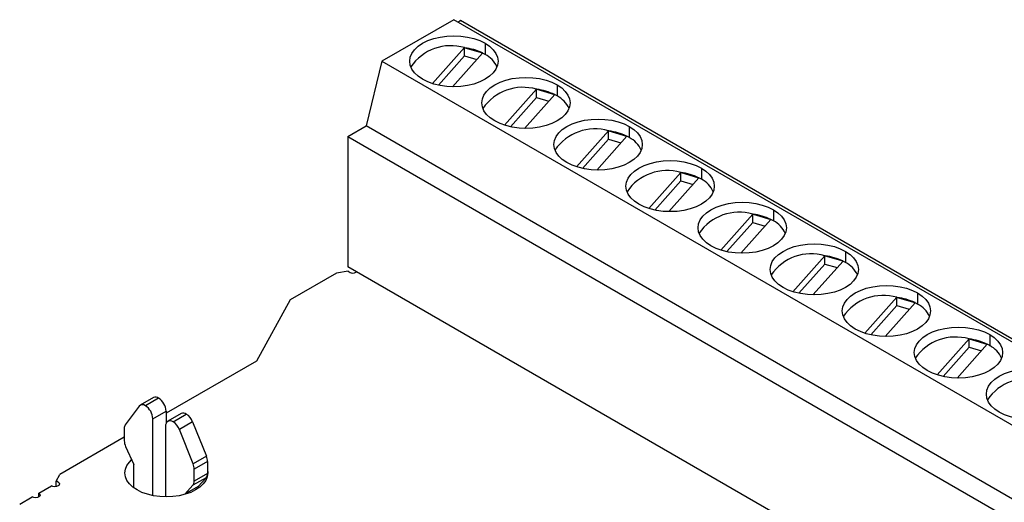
# Model space of a CAD drawing. Header units: millimetres. Extents: x 0 to 279, y 0 to 216.
# Tile 9 of 11: x 222 to 259, y 141 to 159. Entities that reach past the tile are written whole.
import ezdxf

# ---------------------------------------------------------------- set-up
doc = ezdxf.new("R2010")
doc.units = ezdxf.units.MM

msp = doc.modelspace()

# ---------------------------------------------------------------- linework, layer by layer
for p, q in [((238.219, 158.891), (235.525, 157.336)), ((262.466, 144.894), (238.219, 158.891)), ((238.378, 158.799), (238.463, 158.875)), ((238.463, 158.875), (262.497, 145)), ((239.387, 158.01), (239.387, 157.595)), ((237.418, 156.502), (238.615, 157.846)), ((238.616, 157.536), (237.642, 156.443)), ((239.292, 157.645), (238.169, 156.383)), ((238.626, 157.845), (238.616, 157.847)), ((238.616, 157.536), (238.616, 157.847)), ((238.616, 157.536), (239.074, 157.4)), ((238.626, 157.845), (239.284, 157.649)), ((239.294, 157.646), (239.284, 157.649)), ((235.525, 157.336), (234.937, 154.922)), ((235.525, 157.336), (259.772, 143.338)), ((242.081, 156.454), (242.081, 156.039)), ((240.112, 154.947), (241.309, 156.291)), ((241.986, 156.09), (240.863, 154.828)), ((241.32, 156.289), (241.31, 156.292)), ((241.31, 155.981), (241.31, 156.292)), ((241.32, 156.289), (241.978, 156.094)), ((241.988, 156.091), (241.978, 156.094)), ((241.31, 155.981), (240.336, 154.887)), ((241.31, 155.981), (241.769, 155.845)), ((234.25, 154.525), (234.937, 154.922)), ((259.183, 140.925), (234.937, 154.922)), ((242.806, 153.392), (244.003, 154.736)), ((244.014, 154.734), (244.004, 154.737)), ((244.004, 154.426), (244.004, 154.737)), ((244.014, 154.734), (244.672, 154.539)), ((244.775, 154.899), (244.775, 154.484)), ((234.25, 154.525), (234.25, 149.66)), ((234.25, 154.525), (258.497, 140.528)), ((244.004, 154.426), (243.03, 153.332)), ((244.681, 154.535), (243.557, 153.272)), ((244.004, 154.426), (244.463, 154.29)), ((244.682, 154.536), (244.672, 154.539)), ((245.5, 151.836), (246.697, 153.18)), ((246.708, 153.179), (246.698, 153.182)), ((246.698, 152.871), (246.698, 153.182)), ((246.708, 153.179), (247.366, 152.984)), ((247.469, 153.344), (247.469, 152.929)), ((246.698, 152.871), (245.724, 151.777)), ((247.375, 152.979), (246.251, 151.717)), ((246.698, 152.871), (247.157, 152.735)), ((247.376, 152.981), (247.366, 152.984)), ((248.194, 150.281), (249.391, 151.625)), ((249.402, 151.624), (249.392, 151.626)), ((249.392, 151.315), (249.392, 151.626)), ((249.402, 151.624), (250.06, 151.428)), ((250.163, 151.789), (250.163, 151.374)), ((249.392, 151.315), (248.418, 150.222)), ((250.069, 151.424), (248.945, 150.162)), ((249.392, 151.315), (249.851, 151.179)), ((250.07, 151.425), (250.06, 151.428)), ((252.857, 150.233), (252.857, 149.818)), ((250.889, 148.726), (252.085, 150.07)), ((252.763, 149.869), (251.639, 148.607)), ((252.096, 150.068), (252.086, 150.071)), ((252.086, 149.76), (252.086, 150.071)), ((252.096, 150.068), (252.754, 149.873)), ((252.764, 149.87), (252.754, 149.873)), ((233.828, 149.416), (232.106, 148.422)), ((234.269, 149.494), (233.828, 149.416)), ((258.497, 135.662), (234.25, 149.66)), ((234.565, 149.451), (234.565, 149.478)), ((252.086, 149.76), (251.112, 148.666)), ((252.086, 149.76), (252.545, 149.624)), ((255.551, 148.678), (255.551, 148.263)), ((232.106, 148.422), (230.836, 146.134)), ((253.583, 147.171), (254.779, 148.515)), ((255.457, 148.314), (254.333, 147.051)), ((254.79, 148.513), (254.78, 148.516)), ((254.78, 148.205), (254.78, 148.516)), ((254.79, 148.513), (255.448, 148.318)), ((255.458, 148.315), (255.448, 148.318)), ((254.78, 148.205), (253.807, 147.111)), ((254.78, 148.205), (255.239, 148.069)), ((256.277, 145.615), (257.473, 146.959)), ((257.484, 146.958), (257.474, 146.961)), ((257.474, 146.65), (257.474, 146.961)), ((257.484, 146.958), (258.142, 146.762)), ((258.245, 147.123), (258.245, 146.708)), ((257.474, 146.65), (256.501, 145.556)), ((258.151, 146.758), (257.027, 145.496)), ((257.474, 146.65), (257.933, 146.513)), ((258.152, 146.76), (258.142, 146.762)), ((230.836, 146.134), (227.461, 144.185)), ((226.989, 144.766), (226.494, 144.48)), ((227.183, 144.749), (226.689, 144.464)), ((226.452, 144.442), (225.938, 143.75)), ((226.966, 143.977), (227.461, 144.263)), ((227.461, 144.263), (227.461, 143.793)), ((226.966, 141.105), (226.966, 143.977)), ((228.024, 144.168), (227.529, 143.883)), ((227.723, 143.866), (228.218, 144.152)), ((225.898, 143.605), (225.898, 143.157)), ((227.446, 143.7), (227.446, 141.056)), ((228.455, 143.857), (227.96, 143.571)), ((228.474, 142.286), (227.96, 143.571)), ((228.455, 143.857), (228.969, 142.572)), ((225.898, 143.283), (223.489, 141.892)), ((225.949, 142.94), (226.251, 142.266)), ((228.969, 142.572), (228.474, 142.286)), ((226.251, 141.399), (226.251, 142.266)), ((229.009, 142.38), (228.514, 142.095)), ((228.514, 141.646), (228.514, 142.095)), ((229.009, 142.38), (229.009, 141.932)), ((223.354, 141.638), (223.489, 141.892)), ((228.958, 141.774), (228.463, 141.488)), ((229.009, 141.932), (228.514, 141.646)), ((228.958, 141.774), (228.656, 141.45)), ((222.709, 141.197), (223.176, 141.467)), ((223.354, 141.441), (223.354, 141.638)), ((228.161, 141.164), (228.463, 141.488)), ((228.656, 141.45), (228.161, 141.164)), ((228.656, 141.373), (228.656, 141.45)), ((221.991, 140.783), (222.458, 141.052)), ((222.709, 141.052), (222.709, 141.197)), ((228.161, 141.164), (228.161, 141.149))]:
    msp.add_line(p, q)
at = {"flags": 128}
for points in [[(237.052, 156.662), (236.883, 156.775), (236.748, 156.903), (236.649, 157.041), (236.589, 157.187), (236.568, 157.336), (236.589, 157.485), (236.649, 157.63), (236.748, 157.768), (236.883, 157.896), (237.052, 158.01), (237.249, 158.107), (237.47, 158.185), (237.709, 158.242), (237.961, 158.277), (238.219, 158.289), (238.477, 158.277), (238.729, 158.242), (238.969, 158.185), (239.19, 158.107), (239.387, 158.01)], [(239.387, 158.01), (239.555, 157.896), (239.69, 157.768), (239.789, 157.63), (239.85, 157.485), (239.87, 157.336), (239.85, 157.187), (239.789, 157.041), (239.69, 156.903), (239.555, 156.775), (239.387, 156.662), (239.19, 156.565), (238.969, 156.486), (238.729, 156.429), (238.477, 156.394), (238.219, 156.383), (237.961, 156.394), (237.709, 156.429), (237.47, 156.486), (237.249, 156.565), (237.052, 156.662)], [(239.746, 155.106), (239.578, 155.22), (239.442, 155.348), (239.343, 155.486), (239.283, 155.631), (239.262, 155.78), (239.283, 155.929), (239.343, 156.075), (239.442, 156.213), (239.578, 156.341), (239.746, 156.454), (239.943, 156.551), (240.164, 156.63), (240.403, 156.687), (240.655, 156.722), (240.913, 156.733), (241.172, 156.722), (241.423, 156.687), (241.663, 156.63), (241.884, 156.551), (242.081, 156.454)], [(242.081, 156.454), (242.249, 156.341), (242.384, 156.213), (242.483, 156.075), (242.544, 155.929), (242.564, 155.78), (242.544, 155.631), (242.483, 155.486), (242.384, 155.348), (242.249, 155.22), (242.081, 155.106), (241.884, 155.009), (241.663, 154.931), (241.423, 154.874), (241.172, 154.839), (240.913, 154.827), (240.655, 154.839), (240.403, 154.874), (240.164, 154.931), (239.943, 155.009), (239.746, 155.106)], [(242.44, 153.551), (242.272, 153.665), (242.136, 153.792), (242.037, 153.931), (241.977, 154.076), (241.956, 154.225), (241.977, 154.374), (242.037, 154.52), (242.136, 154.658), (242.272, 154.785), (242.44, 154.899), (242.637, 154.996), (242.858, 155.074), (243.097, 155.132), (243.349, 155.166), (243.607, 155.178), (243.866, 155.166), (244.118, 155.132), (244.357, 155.074), (244.578, 154.996), (244.775, 154.899)], [(244.775, 154.899), (244.943, 154.785), (245.078, 154.658), (245.178, 154.52), (245.238, 154.374), (245.258, 154.225), (245.238, 154.076), (245.178, 153.931), (245.078, 153.792), (244.943, 153.665), (244.775, 153.551), (244.578, 153.454), (244.357, 153.376), (244.118, 153.319), (243.866, 153.284), (243.607, 153.272), (243.349, 153.284), (243.097, 153.319), (242.858, 153.376), (242.637, 153.454), (242.44, 153.551)], [(245.134, 151.996), (244.966, 152.11), (244.83, 152.237), (244.731, 152.375), (244.671, 152.521), (244.65, 152.67), (244.671, 152.819), (244.731, 152.964), (244.83, 153.103), (244.966, 153.23), (245.134, 153.344), (245.331, 153.441), (245.552, 153.519), (245.791, 153.576), (246.043, 153.611), (246.301, 153.623), (246.56, 153.611), (246.812, 153.576), (247.051, 153.519), (247.272, 153.441), (247.469, 153.344)], [(247.469, 153.344), (247.637, 153.23), (247.772, 153.103), (247.872, 152.964), (247.932, 152.819), (247.952, 152.67), (247.932, 152.521), (247.872, 152.375), (247.772, 152.237), (247.637, 152.11), (247.469, 151.996), (247.272, 151.899), (247.051, 151.821), (246.812, 151.763), (246.56, 151.728), (246.301, 151.717), (246.043, 151.728), (245.791, 151.763), (245.552, 151.821), (245.331, 151.899), (245.134, 151.996)], [(247.828, 150.441), (247.66, 150.554), (247.524, 150.682), (247.425, 150.82), (247.365, 150.965), (247.344, 151.115), (247.365, 151.264), (247.425, 151.409), (247.524, 151.547), (247.66, 151.675), (247.828, 151.789), (248.025, 151.886), (248.246, 151.964), (248.485, 152.021), (248.737, 152.056), (248.995, 152.068), (249.254, 152.056), (249.506, 152.021), (249.745, 151.964), (249.966, 151.886), (250.163, 151.789)], [(250.163, 151.789), (250.331, 151.675), (250.467, 151.547), (250.566, 151.409), (250.626, 151.264), (250.646, 151.115), (250.626, 150.965), (250.566, 150.82), (250.467, 150.682), (250.331, 150.554), (250.163, 150.441), (249.966, 150.344), (249.745, 150.265), (249.506, 150.208), (249.254, 150.173), (248.995, 150.161), (248.737, 150.173), (248.485, 150.208), (248.246, 150.265), (248.025, 150.344), (247.828, 150.441)], [(250.522, 148.885), (250.354, 148.999), (250.219, 149.127), (250.119, 149.265), (250.059, 149.41), (250.039, 149.559), (250.059, 149.708), (250.119, 149.854), (250.219, 149.992), (250.354, 150.12), (250.522, 150.233), (250.719, 150.33), (250.94, 150.409), (251.179, 150.466), (251.431, 150.501), (251.69, 150.512), (251.948, 150.501), (252.2, 150.466), (252.439, 150.409), (252.66, 150.33), (252.857, 150.233)], [(252.857, 150.233), (253.025, 150.12), (253.161, 149.992), (253.26, 149.854), (253.32, 149.708), (253.341, 149.559), (253.32, 149.41), (253.26, 149.265), (253.161, 149.127), (253.025, 148.999), (252.857, 148.885), (252.66, 148.788), (252.439, 148.71), (252.2, 148.653), (251.948, 148.618), (251.69, 148.606), (251.431, 148.618), (251.179, 148.653), (250.94, 148.71), (250.719, 148.788), (250.522, 148.885)], [(253.216, 147.33), (253.048, 147.444), (252.913, 147.571), (252.813, 147.71), (252.753, 147.855), (252.733, 148.004), (252.753, 148.153), (252.813, 148.299), (252.913, 148.437), (253.048, 148.564), (253.216, 148.678), (253.413, 148.775), (253.634, 148.853), (253.873, 148.911), (254.125, 148.945), (254.384, 148.957), (254.642, 148.945), (254.894, 148.911), (255.133, 148.853), (255.354, 148.775), (255.551, 148.678)], [(255.551, 148.678), (255.719, 148.564), (255.855, 148.437), (255.954, 148.299), (256.014, 148.153), (256.035, 148.004), (256.014, 147.855), (255.954, 147.71), (255.855, 147.571), (255.719, 147.444), (255.551, 147.33), (255.354, 147.233), (255.133, 147.155), (254.894, 147.098), (254.642, 147.063), (254.384, 147.051), (254.125, 147.063), (253.873, 147.098), (253.634, 147.155), (253.413, 147.233), (253.216, 147.33)], [(255.91, 145.775), (255.742, 145.889), (255.607, 146.016), (255.508, 146.154), (255.447, 146.3), (255.427, 146.449), (255.447, 146.598), (255.508, 146.743), (255.607, 146.882), (255.742, 147.009), (255.91, 147.123), (256.107, 147.22), (256.328, 147.298), (256.568, 147.355), (256.819, 147.39), (257.078, 147.402), (257.336, 147.39), (257.588, 147.355), (257.827, 147.298), (258.048, 147.22), (258.245, 147.123)], [(258.245, 147.123), (258.413, 147.009), (258.549, 146.882), (258.648, 146.743), (258.708, 146.598), (258.729, 146.449), (258.708, 146.3), (258.648, 146.154), (258.549, 146.016), (258.413, 145.889), (258.245, 145.775), (258.048, 145.678), (257.827, 145.6), (257.588, 145.542), (257.336, 145.507), (257.078, 145.496), (256.819, 145.507), (256.568, 145.542), (256.328, 145.6), (256.107, 145.678), (255.91, 145.775)], [(258.604, 144.22), (258.436, 144.333), (258.301, 144.461), (258.202, 144.599), (258.141, 144.744), (258.121, 144.894), (258.141, 145.043), (258.202, 145.188), (258.301, 145.326), (258.436, 145.454), (258.604, 145.567), (258.801, 145.665), (259.022, 145.743), (259.262, 145.8), (259.514, 145.835), (259.772, 145.847), (260.03, 145.835), (260.282, 145.8), (260.521, 145.743), (260.742, 145.665), (260.939, 145.567)], [(260.939, 145.567), (261.107, 145.454), (261.243, 145.326), (261.342, 145.188), (261.402, 145.043), (261.423, 144.894), (261.402, 144.744), (261.342, 144.599), (261.243, 144.461), (261.107, 144.333), (260.939, 144.22), (260.742, 144.122), (260.521, 144.044), (260.282, 143.987), (260.03, 143.952), (259.772, 143.94), (259.514, 143.952), (259.262, 143.987), (259.022, 144.044), (258.801, 144.122), (258.604, 144.22)], [(226.376, 141.318), (226.218, 141.424), (226.091, 141.544), (225.998, 141.674), (225.941, 141.81), (225.922, 141.95), (225.941, 142.09), (225.998, 142.227), (226.091, 142.357), (226.174, 142.439)], [(229.009, 142.064), (229.022, 141.95), (229.003, 141.81), (228.946, 141.674), (228.853, 141.544), (228.726, 141.424), (228.568, 141.318), (228.383, 141.226), (228.175, 141.153), (227.951, 141.099), (227.714, 141.067), (227.472, 141.056), (227.229, 141.067), (226.993, 141.099), (226.768, 141.153), (226.561, 141.226), (226.376, 141.318)], [(223.428, 141.612), (223.466, 141.579), (223.48, 141.539), (223.466, 141.5), (223.428, 141.467), (223.37, 141.444), (223.302, 141.437), (223.234, 141.444), (223.176, 141.467)], [(222.709, 141.197), (222.748, 141.164), (222.761, 141.125), (222.748, 141.085), (222.709, 141.052), (222.652, 141.03), (222.583, 141.022), (222.515, 141.03), (222.458, 141.052)]]:
    msp.add_lwpolyline(points, dxfattribs=at)
for centre, radius, start, end in [((238.107, 156.102), 1.817, 73.7657, 145.603), ((238.319, 155.603), 2.263, 64.7462, 82.2025), ((238.564, 156.167), 1.648, 60.0381, 63.7534), ((238.948, 156.733), 0.967, 24.1293, 63.0346), ((240.801, 154.547), 1.817, 73.7657, 145.603), ((241.013, 154.048), 2.263, 64.7462, 82.2025), ((241.258, 154.612), 1.648, 60.0381, 63.7534), ((241.642, 155.178), 0.967, 24.1293, 63.0346), ((243.495, 152.991), 1.817, 73.7657, 145.603), ((243.707, 152.492), 2.263, 64.7462, 82.2025), ((243.952, 153.057), 1.648, 60.0381, 63.7534), ((244.336, 153.622), 0.967, 24.1293, 63.0346), ((246.189, 151.436), 1.817, 73.7657, 145.603), ((246.401, 150.937), 2.263, 64.7462, 82.2025), ((246.646, 151.501), 1.648, 60.0381, 63.7534), ((247.03, 152.067), 0.967, 24.1293, 63.0346), ((248.883, 149.881), 1.817, 73.7657, 145.603), ((249.095, 149.382), 2.263, 64.7462, 82.2025), ((249.34, 149.946), 1.648, 60.0381, 63.7534), ((249.724, 150.512), 0.967, 24.1293, 63.0346), ((251.577, 148.326), 1.817, 73.7657, 145.603), ((251.789, 147.827), 2.263, 64.7462, 82.2025), ((252.034, 148.391), 1.648, 60.0381, 63.7534), ((252.419, 148.957), 0.967, 24.1293, 63.0346), ((234.442, 149.647), 0.231, 221.4361, 308.3961), ((254.271, 146.77), 1.817, 73.7657, 145.603), ((254.483, 146.271), 2.263, 64.7462, 82.2025), ((254.728, 146.836), 1.648, 60.0381, 63.7534), ((255.113, 147.401), 0.967, 24.1293, 63.0346), ((256.965, 145.215), 1.817, 73.7657, 145.603), ((257.177, 144.716), 2.263, 64.7462, 82.2025), ((257.422, 145.28), 1.648, 60.0381, 63.7534), ((257.807, 145.846), 0.967, 24.1293, 63.0346), ((259.659, 143.66), 1.817, 73.7657, 145.603), ((227.072, 144.585), 0.199, 55.8435, 114.4359), ((226.845, 144.234), 0.617, 2.6603, 56.6583), ((226.582, 144.325), 0.175, 52.3514, 138.1984), ((226.35, 143.949), 0.617, 2.6603, 56.6583), ((227.618, 143.728), 0.174, 52.5668, 189.4877), ((228.107, 143.989), 0.197, 55.5805, 114.6989), ((227.879, 143.637), 0.617, 20.8672, 56.5913), ((226.14, 143.616), 0.242, 146.3619, 182.5222), ((227.384, 143.351), 0.617, 20.8672, 56.5913), ((226.439, 143.17), 0.541, 181.3949, 205.148), ((228.484, 142.37), 0.525, 1.1631, 22.632), ((227.989, 142.084), 0.525, 1.1631, 22.632), ((228.781, 141.919), 0.229, 320.778, 3.3035), ((223.317, 141.413), 0.228, 60.9988, 80.7474), ((228.286, 141.633), 0.229, 320.778, 3.3035)]:
    msp.add_arc(centre, radius, start, end)

doc.saveas('drawing.dxf')
